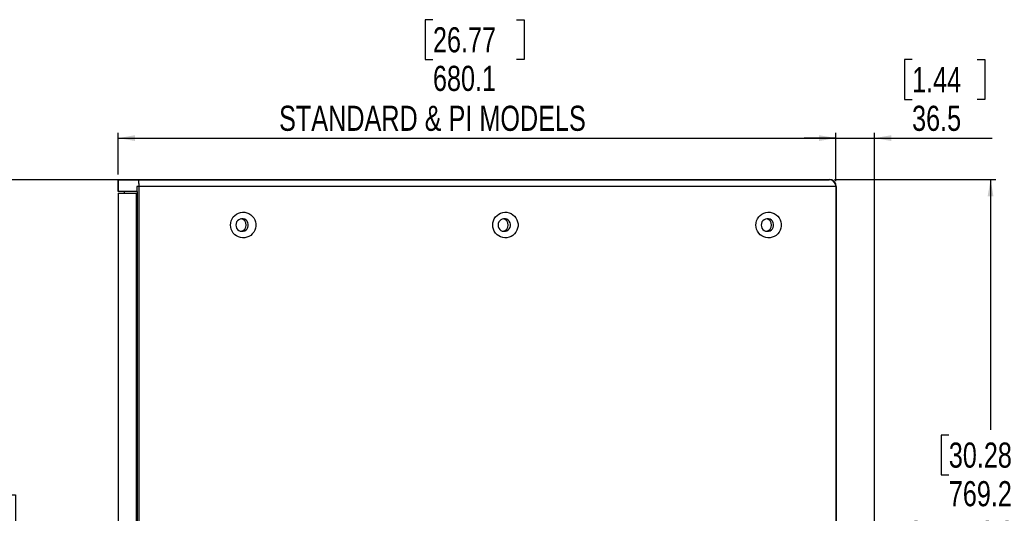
# Model space of a CAD drawing. Header units: millimetres. Extents: x 0 to 4205, y 0 to 2970.
# Tile 22 of 30: x 1754 to 2687, y 1058 to 1526. Entities that reach past the tile are written whole.
import ezdxf

# ---------------------------------------------------------------- set-up
doc = ezdxf.new("R2010")
doc.units = ezdxf.units.MM
doc.header["$LTSCALE"] = 5
doc.layers.add('SLD-0', color=7, linetype='Continuous')
doc.styles.add('SLDTEXTSTYLE0', font='TXT', dxfattribs={"width": 0.75})
doc.dimstyles.new('SLDDIMSTYLE0', dxfattribs={"dimtxt": 23.8125, "dimasz": 16, "dimexe": 0, "dimexo": 0.0625, "dimgap": 5.953125, "dimtad": 0, "dimtih": 1, "dimtoh": 1, "dimdec": 1, "dimrnd": 1e-09, "dimzin": 12, "dimdsep": 46, "dimtxsty": 'SLDTEXTSTYLE0', "dimsah": 1, "dimcen": 0.09, "dimadec": 0, "dimazin": 3, "dimtfac": 1, "dimtdec": 1, "dimtofl": 0, "dimtmove": 0, "dimatfit": 3, "dimfxl": 1, "dimfrac": 2, "dimtolj": 1, "dimtzin": 12, "dimarcsym": 0})
doc.dimstyles.new('SLDDIMSTYLE1', dxfattribs={"dimtxt": 23.8125, "dimasz": 16, "dimexe": 0, "dimexo": 0.0625, "dimgap": 5.953125, "dimtad": 0, "dimtih": 1, "dimtoh": 1, "dimdec": 1, "dimrnd": 1e-09, "dimzin": 12, "dimdsep": 46, "dimtxsty": 'SLDTEXTSTYLE0', "dimsah": 1, "dimcen": 0.09, "dimadec": 0, "dimazin": 3, "dimtfac": 1, "dimtdec": 1, "dimtmove": 0, "dimatfit": 0, "dimfxl": 1, "dimfrac": 2, "dimtolj": 1, "dimtzin": 12, "dimarcsym": 0})

# ---------------------------------------------------------------- blocks, each defined once
blk = doc.blocks.new('_D_15')
at = {"layer": 'SLD-0', "color": 7, "transparency": 16777216}
for p, q in [((2526.48, 1374.12), (2679.35, 1374.12)), ((2674.35, 1374.12), (2674.35, 1136.68)), ((2634.78, 1131.85), (2627.53, 1131.85)), ((2627.53, 1131.85), (2627.53, 1094.02)), ((2713.93, 1131.85), (2721.17, 1131.85)), ((2721.17, 1131.85), (2721.17, 1094.02)), ((2627.53, 1094.02), (2634.78, 1094.02)), ((2721.17, 1094.02), (2713.93, 1094.02)), ((2674.35, 604.96), (2674.35, 981.77)), ((2526.48, 604.96), (2679.35, 604.96))]:
    blk.add_line(p, q, dxfattribs=at)
for points in [[(2674.35, 1374.12), (2671.6, 1358.12), (2677.1, 1358.12)], [(2674.35, 604.96), (2677.1, 620.96), (2671.6, 620.96)]]:
    blk.add_solid(points, dxfattribs=at)
at = {"layer": 'SLD-0', "color": 7, "transparency": 16777216, "char_height": 23.812, "attachment_point": 1, "style": 'SLDTEXTSTYLE0'}
for s, insert in [('30.28', (2634.78, 1124.71)), ('769.2', (2634.78, 1088.13)), ('OUTDOOR', (2594.34, 1050.3)), ('MODELS', (2610.37, 1012.46))]:
    blk.add_mtext(s, dxfattribs=dict(at, insert=insert))
blk = doc.blocks.new('_D_18')
at = {"layer": 'SLD-0', "color": 7, "transparency": 16777216}
for p, q in [((1861.57, 1373.82), (1698.77, 1373.82)), ((1703.77, 1373.82), (1703.77, 1079.86)), ((1664.19, 1075.03), (1656.95, 1075.03)), ((1656.95, 1075.03), (1656.95, 1037.19)), ((1743.35, 1075.03), (1750.59, 1075.03)), ((1750.59, 1075.03), (1750.59, 1037.19)), ((1656.95, 1037.19), (1664.19, 1037.19)), ((1750.59, 1037.19), (1743.35, 1037.19)), ((1703.77, 605.26), (1703.77, 924.94)), ((1861.57, 605.26), (1698.77, 605.26))]:
    blk.add_line(p, q, dxfattribs=at)
for points in [[(1703.77, 1373.82), (1701.02, 1357.82), (1706.52, 1357.82)], [(1703.77, 605.26), (1706.52, 621.26), (1701.02, 621.26)]]:
    blk.add_solid(points, dxfattribs=at)
at = {"layer": 'SLD-0', "color": 7, "transparency": 16777216, "char_height": 23.812, "attachment_point": 1, "style": 'SLDTEXTSTYLE0'}
for s, insert in [('30.26', (1664.19, 1067.89)), ('768.6', (1664.19, 1031.31)), ('STANDARD &', (1604.15, 993.47)), ('PI MODELS', (1622.41, 955.64))]:
    blk.add_mtext(s, dxfattribs=dict(at, insert=insert))
blk = doc.blocks.new('_D_19')
at = {"layer": 'SLD-0', "color": 7, "transparency": 16777216}
for p, q in [((2599.98, 1487.69), (2592.73, 1487.69)), ((2592.73, 1487.69), (2592.73, 1449.86)), ((2661.54, 1487.69), (2668.78, 1487.69)), ((2668.78, 1487.69), (2668.78, 1449.86)), ((2592.73, 1449.86), (2599.98, 1449.86)), ((2668.78, 1449.86), (2661.54, 1449.86)), ((2527.83, 1372.47), (2527.83, 1418.28)), ((2564.35, 734.36), (2564.35, 1418.28)), ((2527.83, 1413.28), (2497.83, 1413.28)), ((2527.83, 1413.28), (2564.35, 1413.28)), ((2564.35, 1413.28), (2676.02, 1413.28))]:
    blk.add_line(p, q, dxfattribs=at)
for points in [[(2527.83, 1413.28), (2511.83, 1416.03), (2511.83, 1410.53)], [(2564.35, 1413.28), (2580.35, 1410.53), (2580.35, 1416.03)]]:
    blk.add_solid(points, dxfattribs=at)
at = {"layer": 'SLD-0', "color": 7, "transparency": 16777216, "char_height": 23.812, "attachment_point": 1, "style": 'SLDTEXTSTYLE0'}
for s, insert in [('1.44', (2599.98, 1480.55)), ('36.5', (2599.98, 1443.97))]:
    blk.add_mtext(s, dxfattribs=dict(at, insert=insert))
blk = doc.blocks.new('_D_20')
at = {"layer": 'SLD-0', "color": 7, "transparency": 16777216}
for p, q in [((2146, 1525.53), (2138.75, 1525.53)), ((2138.75, 1525.53), (2138.75, 1487.69)), ((2225.15, 1525.53), (2232.39, 1525.53)), ((2232.39, 1525.53), (2232.39, 1487.69)), ((2138.75, 1487.69), (2146, 1487.69)), ((2232.39, 1487.69), (2225.15, 1487.69)), ((1847.77, 1378.82), (1847.77, 1418.28)), ((2527.83, 1372.47), (2527.83, 1418.28)), ((1847.77, 1413.28), (2527.83, 1413.28))]:
    blk.add_line(p, q, dxfattribs=at)
for points in [[(1847.77, 1413.28), (1863.77, 1410.53), (1863.77, 1416.03)], [(2527.83, 1413.28), (2511.83, 1416.03), (2511.83, 1410.53)]]:
    blk.add_solid(points, dxfattribs=at)
at = {"layer": 'SLD-0', "color": 7, "transparency": 16777216, "attachment_point": 1, "style": 'SLDTEXTSTYLE0'}
for s, insert, char_height in [('26.77', (2146, 1518.39), 23.812), ('680.1', (2146, 1481.81), 23.812), ('STANDARD & PI MODELS', (2000.21, 1443.97), 23.8125)]:
    blk.add_mtext(s, dxfattribs=dict(at, insert=insert, char_height=char_height))

msp = doc.modelspace()

# ---------------------------------------------------------------- linework, layer by layer
at = {"color": 7, "linetype": 'Continuous', "lineweight": 25}
for p, q in [((1847.77118, 1373.815543), (1847.77118, 1362.766541)), ((1847.77118, 1373.815543), (1866.56679, 1373.815543)), ((1866.56679, 1373.815543), (2521.477772, 1373.815543)), ((1865.440679, 1362.766541), (1847.77118, 1362.766541)), ((1853.359176, 1362.766541), (1853.359176, 1361.194289)), ((1867.203785, 1367.465533), (1865.440679, 1367.465533)), ((1865.440679, 1367.465533), (1865.440679, 1362.766541)), ((1865.668965, 1362.766541), (1865.440679, 1362.766541)), ((1865.654392, 1362.766541), (1865.654392, 616.311348)), ((2527.827752, 1367.465533), (1867.203785, 1367.465533)), ((1867.229951, 1367.465533), (1867.229951, 611.612356)), ((2527.827752, 1367.465533), (1867.229951, 1367.465533)), ((2527.827752, 1367.465533), (2527.827752, 611.612356)), ((1847.681148, 1361.194289), (1847.681148, 719.750292)), ((1847.681148, 1361.194289), (1864.799661, 1361.194289)), ((1864.799661, 1361.194289), (1864.799661, 617.8836)), ((1864.799661, 1361.194289), (1865.654392, 1361.194289))]:
    msp.add_line(p, q, dxfattribs=at)
at = {"color": 7, "linetype": 'Continuous', "lineweight": 25, "flags": 128}
for points in [[(1954.179031, 1330.88953), (1954.351736, 1332.950003), (1954.864872, 1334.951199), (1955.703718, 1336.83551), (1956.844104, 1338.548816), (1958.253218, 1340.041734), (1959.890557, 1341.271377), (1961.708991, 1342.202372), (1963.656215, 1342.807896), (1965.676216, 1343.070573), (1967.710865, 1342.982806), (1969.701646, 1342.547125), (1971.591292, 1341.776109), (1973.325429, 1340.691871), (1974.854154, 1339.325673), (1976.133523, 1337.716765), (1977.126715, 1335.91143), (1977.80515, 1333.961672), (1978.149322, 1331.923492), (1978.149322, 1329.855598), (1977.80515, 1327.817417), (1977.126715, 1325.86763), (1976.133523, 1324.062324), (1974.854154, 1322.453416), (1973.325429, 1321.087218), (1971.591292, 1320.00298), (1969.701646, 1319.231964), (1967.710865, 1318.796284), (1965.676216, 1318.708516), (1963.656215, 1318.971194), (1961.708991, 1319.576717), (1959.890557, 1320.507712), (1958.253218, 1321.737356), (1956.844104, 1323.230273), (1955.703718, 1324.943579), (1954.864872, 1326.82789), (1954.351736, 1328.829087), (1954.179031, 1330.88953)], [(1959.206266, 1330.88953), (1959.391726, 1329.398788), (1959.936468, 1328.001715), (1960.806248, 1326.786108), (1961.946426, 1325.828291), (1963.285369, 1325.188524), (1964.738918, 1324.906982), (1966.215772, 1325.001336), (1967.623112, 1325.465656), (1968.872515, 1326.270766), (1969.885481, 1327.36612), (1970.598368, 1328.682847), (1970.966382, 1330.138243), (1970.966382, 1331.640846), (1970.598368, 1333.096243), (1969.885481, 1334.412969), (1968.872515, 1335.508323), (1967.623112, 1336.313433), (1966.215772, 1336.777753), (1964.738918, 1336.872108), (1963.285369, 1336.590565), (1961.946426, 1335.950799), (1960.806248, 1334.992982), (1959.936468, 1333.777375), (1959.391726, 1332.380302), (1959.206266, 1330.88953)], [(2202.619228, 1330.88953), (2202.791935, 1332.950003), (2203.305086, 1334.951199), (2204.143919, 1336.83551), (2205.284303, 1338.548816), (2206.693431, 1340.041734), (2208.330764, 1341.271377), (2210.1492, 1342.202372), (2212.096425, 1342.807896), (2214.116422, 1343.070573), (2216.151079, 1342.982806), (2218.141862, 1342.547125), (2220.0315, 1341.776109), (2221.765632, 1340.691871), (2223.29437, 1339.325673), (2224.573735, 1337.716765), (2225.566921, 1335.91143), (2226.245356, 1333.961672), (2226.589527, 1331.923492), (2226.589527, 1329.855598), (2226.245356, 1327.817417), (2225.566921, 1325.86763), (2224.573735, 1324.062324), (2223.29437, 1322.453416), (2221.765632, 1321.087218), (2220.0315, 1320.00298), (2218.141862, 1319.231964), (2216.151079, 1318.796284), (2214.116422, 1318.708516), (2212.096425, 1318.971194), (2210.1492, 1319.576717), (2208.330764, 1320.507712), (2206.693431, 1321.737356), (2205.284303, 1323.230273), (2204.143919, 1324.943579), (2203.305086, 1326.82789), (2202.791935, 1328.829087), (2202.619228, 1330.88953)], [(2207.646471, 1330.88953), (2207.831935, 1329.398788), (2208.376673, 1328.001715), (2209.246459, 1326.786108), (2210.386639, 1325.828291), (2211.725572, 1325.188524), (2213.179129, 1324.906982), (2214.655976, 1325.001336), (2216.063318, 1325.465656), (2217.312728, 1326.270766), (2218.325698, 1327.36612), (2219.038581, 1328.682847), (2219.406584, 1330.138243), (2219.406584, 1331.640846), (2219.038581, 1333.096243), (2218.325698, 1334.412969), (2217.312728, 1335.508323), (2216.063318, 1336.313433), (2214.655976, 1336.777753), (2213.179129, 1336.872108), (2211.725572, 1336.590565), (2210.386639, 1335.950799), (2209.246459, 1334.992982), (2208.376673, 1333.777375), (2207.831935, 1332.380302), (2207.646471, 1330.88953)], [(2451.959951, 1330.88953), (2452.132655, 1332.950003), (2452.645806, 1334.951199), (2453.484637, 1336.83551), (2454.625023, 1338.548816), (2456.034152, 1340.041734), (2457.671476, 1341.271377), (2459.489925, 1342.202372), (2461.437149, 1342.807896), (2463.45715, 1343.070573), (2465.491784, 1342.982806), (2467.48258, 1342.547125), (2469.372226, 1341.776109), (2471.106363, 1340.691871), (2472.635073, 1339.325673), (2473.914457, 1337.716765), (2474.907649, 1335.91143), (2475.586069, 1333.961672), (2475.930256, 1331.923492), (2475.930256, 1329.855598), (2475.586069, 1327.817417), (2474.907649, 1325.86763), (2473.914457, 1324.062324), (2472.635073, 1322.453416), (2471.106363, 1321.087218), (2469.372226, 1320.00298), (2467.48258, 1319.231964), (2465.491784, 1318.796284), (2463.45715, 1318.708516), (2461.437149, 1318.971194), (2459.489925, 1319.576717), (2457.671476, 1320.507712), (2456.034152, 1321.737356), (2454.625023, 1323.230273), (2453.484637, 1324.943579), (2452.645806, 1326.82789), (2452.132655, 1328.829087), (2451.959951, 1330.88953)], [(2456.987185, 1330.88953), (2457.172645, 1329.398788), (2457.717402, 1328.001715), (2458.587182, 1326.786108), (2459.72736, 1325.828291), (2461.066289, 1325.188524), (2462.519837, 1324.906982), (2463.996691, 1325.001336), (2465.404046, 1325.465656), (2466.653449, 1326.270766), (2467.66643, 1327.36612), (2468.379302, 1328.682847), (2468.747301, 1330.138243), (2468.747301, 1331.640846), (2468.379302, 1333.096243), (2467.66643, 1334.412969), (2466.653449, 1335.508323), (2465.404046, 1336.313433), (2463.996691, 1336.777753), (2462.519837, 1336.872108), (2461.066289, 1336.590565), (2459.72736, 1335.950799), (2458.587182, 1334.992982), (2457.717402, 1333.777375), (2457.172645, 1332.380302), (2456.987185, 1330.88953)]]:
    msp.add_lwpolyline(points, dxfattribs=at)
at = {"color": 7, "linetype": 'Continuous', "lineweight": 25}
for centre, radius, start, end in [((2521.477762, 1367.465545), 6.35, 0, 90), ((1962.973374, 1330.889545), 6.006847, 280.656038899, 79.343961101), ((2211.413581, 1330.889545), 6.006847, 280.656038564, 79.343961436), ((2460.754288, 1330.889545), 6.006851, 280.656226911, 79.343773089)]:
    msp.add_arc(centre, radius, start, end, dxfattribs=at)
msp.add_open_spline([(1866.56679, 1373.815543), (1866.63807, 1373.745078), (1866.780635, 1373.604144), (1866.971991, 1372.504681), (1867.116691, 1370.887328), (1867.193011, 1369.102804), (1867.200742, 1367.928032), (1867.203785, 1367.465533)], degree=3, knots=[0, 0, 0, 0, 0.2154400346, 0.4308932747, 0.6460592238, 0.8606560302, 1, 1, 1, 1], dxfattribs=at)
at = {"layer": 'SLD-0', "color": 7}
for p, q in [((1847.471176, 1374.115545), (2521.477762, 1374.115545)), ((1847.471176, 1374.115545), (1847.471176, 1362.766545)), ((2528.127762, 1367.465545), (2528.127762, 611.612345))]:
    msp.add_line(p, q, dxfattribs=at)
msp.add_arc((2521.477762, 1367.465545), 6.65, 360, 90, dxfattribs=at)

# ---------------------------------------------------------------- dimensions: what is measured, and where the dimension line sits
dim = msp.add_linear_dim(base=(2527.827762, 1471.817061), p1=(1847.771176, 1373.815545), p2=(2527.827762, 1367.465545), text='<>\\PSTANDARD & PI MODELS', dimstyle='SLDDIMSTYLE0', dxfattribs=at)
dim.commit()
dim.dimension.update_dxf_attribs({"geometry": '_D_20', "text_midpoint": (2185.574337, 1471.817061), "dimtype": 160})
dim = msp.add_linear_dim(base=(2564.352962, 1452.899352), p1=(2527.827762, 1367.465545), p2=(2564.352962, 729.359125), dimstyle='SLDDIMSTYLE1', dxfattribs=at)
dim.commit()
dim.dimension.update_dxf_attribs({"geometry": '_D_19', "text_midpoint": (2630.75595, 1452.899352), "dimtype": 160})
for base, p1, p2, text, picture, middle in [((1703.769424, 1373.815545), (1866.566784, 605.262345), (1866.566784, 1373.815545), '<>\\PSTANDARD &\\PPI MODELS', '_D_18', (1703.769424, 1002.400004)), ((2674.352962, 604.962345), (2521.477762, 1374.115545), (2521.477762, 604.962345), '<>\\POUTDOOR\\PMODELS', '_D_15', (2674.352962, 1059.22452))]:
    dim = msp.add_linear_dim(base=base, p1=p1, p2=p2, angle=90, text=text, dimstyle='SLDDIMSTYLE0', dxfattribs=at)
    dim.commit()
    dim.dimension.update_dxf_attribs({"geometry": picture, "text_midpoint": middle, "dimtype": 160})

doc.saveas('drawing.dxf')
